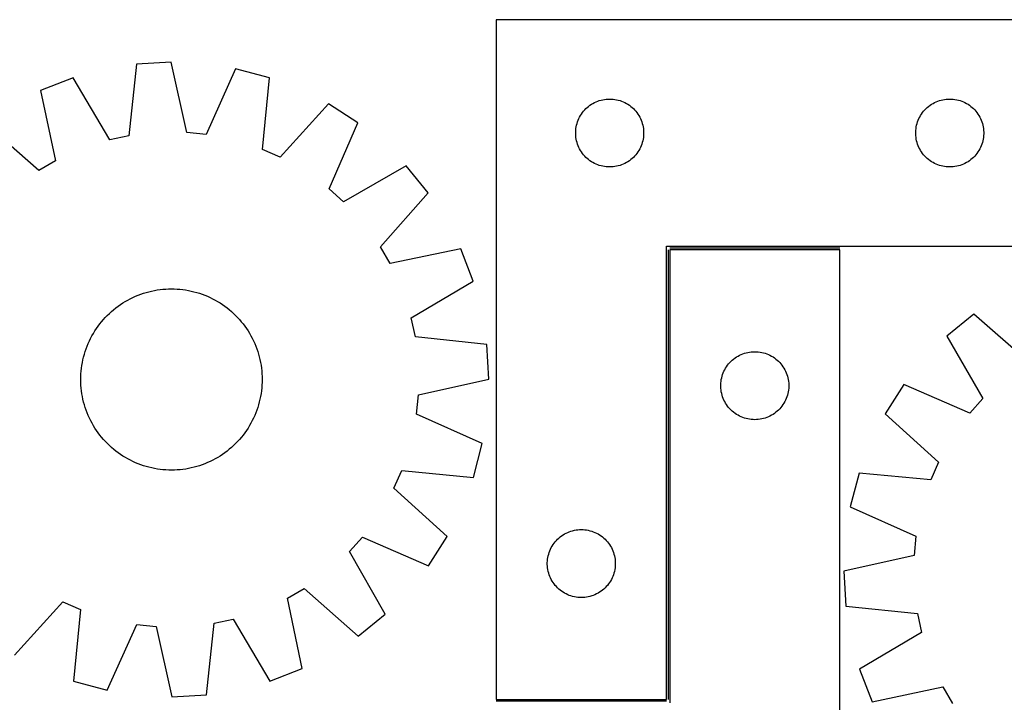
# Model space of a CAD drawing. Header units: millimetres. Extents: x 7 to 1493, y 7 to 2993.
# Tile 15 of 16: x 708 to 1142, y 2692 to 2993. Entities that reach past the tile are written whole.
import ezdxf

# ---------------------------------------------------------------- set-up
doc = ezdxf.new("R2010")
doc.units = ezdxf.units.MM
doc.layers.add('COMMON', color=5, linetype='CONTINUOUS', true_color=0x0000ff)
doc.layers.add('CUT', color=7, linetype='CONTINUOUS', true_color=0x000000)

msp = doc.modelspace()

# ---------------------------------------------------------------- linework, layer by layer
at = {"layer": 'COMMON'}
for p, q in [((1069.242462, 2892.500282), (994.242462, 2892.500282)), ((993.492461, 2891.750281), (993.492461, 2693.250282)), ((992.742461, 2692.500282), (917.742461, 2692.500282))]:
    msp.add_line(p, q, dxfattribs=at)
at = {"layer": 'CUT'}
for p, q in [((917.742461, 2993.250282), (917.742461, 2693.250282)), ((1167.742461, 2993.250282), (917.742461, 2993.250282)), ((759.015137, 2973.621108), (755.623957, 2942.038286)), ((774.377384, 2974.476631), (759.015137, 2973.621108)), ((781.254411, 2943.465645), (774.377384, 2974.476631)), ((802.769504, 2971.58641), (789.784671, 2942.597294)), ((817.64424, 2967.652866), (802.769504, 2971.58641)), ((731.1195, 2967.596224), (716.773506, 2962.035378)), ((747.242863, 2940.228142), (731.1195, 2967.596224)), ((814.601759, 2936.034547), (817.64424, 2967.652866)), ((716.773506, 2962.035378), (723.307931, 2930.950397)), ((962.451179, 2957.286034), (963.180738, 2957.539812)), ((963.180738, 2957.539812), (963.922394, 2957.755698)), ((963.922394, 2957.755698), (964.67418, 2957.933117)), ((964.67418, 2957.933117), (965.434102, 2958.0716)), ((965.434102, 2958.0716), (966.200146, 2958.17078)), ((966.200146, 2958.17078), (966.970279, 2958.230393)), ((966.970279, 2958.230393), (967.742461, 2958.250282)), ((967.742461, 2958.250282), (968.514642, 2958.230393)), ((968.514642, 2958.230393), (969.284776, 2958.17078)), ((969.284776, 2958.17078), (970.050819, 2958.0716)), ((970.050819, 2958.0716), (970.810742, 2957.933117)), ((970.810742, 2957.933117), (971.562528, 2957.755698)), ((971.562528, 2957.755698), (972.304183, 2957.539812)), ((972.304183, 2957.539812), (973.033742, 2957.286034)), ((1112.451179, 2957.286034), (1113.180738, 2957.539812)), ((1113.180738, 2957.539812), (1113.922394, 2957.755698)), ((1113.922394, 2957.755698), (1114.67418, 2957.933117)), ((1114.67418, 2957.933117), (1115.434102, 2958.0716)), ((1115.434102, 2958.0716), (1116.200146, 2958.17078)), ((1116.200146, 2958.17078), (1116.970279, 2958.230393)), ((1116.970279, 2958.230393), (1117.742461, 2958.250282)), ((1117.742461, 2958.250282), (1118.514642, 2958.230393)), ((1118.514642, 2958.230393), (1119.284776, 2958.17078)), ((1119.284776, 2958.17078), (1120.050819, 2958.0716)), ((1120.050819, 2958.0716), (1120.810742, 2957.933117)), ((1120.810742, 2957.933117), (1121.562528, 2957.755698)), ((1121.562528, 2957.755698), (1122.304183, 2957.539812)), ((1122.304183, 2957.539812), (1123.033742, 2957.286034)), ((843.753623, 2956.130455), (822.446183, 2932.572701)), ((856.684805, 2947.792885), (843.753623, 2956.130455)), ((956.224254, 2952.859179), (956.73418, 2953.439382)), ((956.73418, 2953.439382), (957.273298, 2953.992565)), ((957.273298, 2953.992565), (957.840179, 2954.517261)), ((957.840179, 2954.517261), (958.433319, 2955.012079)), ((958.433319, 2955.012079), (959.051144, 2955.475707)), ((959.051144, 2955.475707), (959.692018, 2955.906915)), ((959.692018, 2955.906915), (960.35424, 2956.30456)), ((960.35424, 2956.30456), (961.036054, 2956.667588)), ((961.036054, 2956.667588), (961.735652, 2956.995035)), ((961.735652, 2956.995035), (962.451179, 2957.286034)), ((973.033742, 2957.286034), (973.749269, 2956.995035)), ((973.749269, 2956.995035), (974.448868, 2956.667588)), ((974.448868, 2956.667588), (975.130682, 2956.30456)), ((975.130682, 2956.30456), (975.792904, 2955.906915)), ((975.792904, 2955.906915), (976.433777, 2955.475707)), ((976.433777, 2955.475707), (977.051603, 2955.012079)), ((977.051603, 2955.012079), (977.644743, 2954.517261)), ((977.644743, 2954.517261), (978.211623, 2953.992565)), ((978.211623, 2953.992565), (978.750741, 2953.439382)), ((978.750741, 2953.439382), (979.260667, 2952.859179)), ((1106.224254, 2952.859179), (1106.73418, 2953.439382)), ((1106.73418, 2953.439382), (1107.273298, 2953.992565)), ((1107.273298, 2953.992565), (1107.840179, 2954.517261)), ((1107.840179, 2954.517261), (1108.433319, 2955.012079)), ((1108.433319, 2955.012079), (1109.051144, 2955.475707)), ((1109.051144, 2955.475707), (1109.692018, 2955.906915)), ((1109.692018, 2955.906915), (1110.35424, 2956.30456)), ((1110.35424, 2956.30456), (1111.036054, 2956.667588)), ((1111.036054, 2956.667588), (1111.735652, 2956.995035)), ((1111.735652, 2956.995035), (1112.451179, 2957.286034)), ((1123.033742, 2957.286034), (1123.749269, 2956.995035)), ((1123.749269, 2956.995035), (1124.448868, 2956.667588)), ((1124.448868, 2956.667588), (1125.130682, 2956.30456)), ((1125.130682, 2956.30456), (1125.792904, 2955.906915)), ((1125.792904, 2955.906915), (1126.433777, 2955.475707)), ((1126.433777, 2955.475707), (1127.051603, 2955.012079)), ((1127.051603, 2955.012079), (1127.644743, 2954.517261)), ((1127.644743, 2954.517261), (1128.211623, 2953.992565)), ((1128.211623, 2953.992565), (1128.750741, 2953.439382)), ((1128.750741, 2953.439382), (1129.260667, 2952.859179)), ((953.575122, 2948.178417), (953.847601, 2948.9012)), ((953.847601, 2948.9012), (954.156927, 2949.608998)), ((954.156927, 2949.608998), (954.502279, 2950.299933)), ((954.502279, 2950.299933), (954.882741, 2950.972174)), ((954.882741, 2950.972174), (955.297306, 2951.623938)), ((955.297306, 2951.623938), (955.744872, 2952.253496)), ((955.744872, 2952.253496), (956.224254, 2952.859179)), ((979.260667, 2952.859179), (979.740049, 2952.253496)), ((979.740049, 2952.253496), (980.187616, 2951.623938)), ((980.187616, 2951.623938), (980.60218, 2950.972174)), ((980.60218, 2950.972174), (980.982643, 2950.299933)), ((980.982643, 2950.299933), (981.327995, 2949.608998)), ((981.327995, 2949.608998), (981.63732, 2948.9012)), ((981.63732, 2948.9012), (981.909799, 2948.178417)), ((1103.575122, 2948.178417), (1103.847601, 2948.9012)), ((1103.847601, 2948.9012), (1104.156927, 2949.608998)), ((1104.156927, 2949.608998), (1104.502279, 2950.299933)), ((1104.502279, 2950.299933), (1104.882741, 2950.972174)), ((1104.882741, 2950.972174), (1105.297306, 2951.623938)), ((1105.297306, 2951.623938), (1105.744872, 2952.253496)), ((1105.744872, 2952.253496), (1106.224254, 2952.859179)), ((1129.260667, 2952.859179), (1129.740049, 2952.253496)), ((1129.740049, 2952.253496), (1130.187616, 2951.623938)), ((1130.187616, 2951.623938), (1130.60218, 2950.972174)), ((1130.60218, 2950.972174), (1130.982643, 2950.299933)), ((1130.982643, 2950.299933), (1131.327995, 2949.608998)), ((1131.327995, 2949.608998), (1131.63732, 2948.9012)), ((1131.63732, 2948.9012), (1131.909799, 2948.178417)), ((715.896402, 2926.638947), (692.10497, 2947.685146)), ((844.020637, 2918.662256), (856.684805, 2947.792885)), ((952.787198, 2944.407914), (952.866621, 2945.176257)), ((952.866621, 2945.176257), (952.985491, 2945.939493)), ((952.985491, 2945.939493), (953.143495, 2946.695598)), ((953.143495, 2946.695598), (953.340213, 2947.442566)), ((953.340213, 2947.442566), (953.575122, 2948.178417)), ((981.909799, 2948.178417), (982.144709, 2947.442566)), ((982.144709, 2947.442566), (982.341426, 2946.695598)), ((982.341426, 2946.695598), (982.49943, 2945.939493)), ((982.49943, 2945.939493), (982.618301, 2945.176257)), ((982.618301, 2945.176257), (982.697724, 2944.407914)), ((1102.787198, 2944.407914), (1102.866621, 2945.176257)), ((1102.866621, 2945.176257), (1102.985491, 2945.939493)), ((1102.985491, 2945.939493), (1103.143495, 2946.695598)), ((1103.143495, 2946.695598), (1103.340213, 2947.442566)), ((1103.340213, 2947.442566), (1103.575122, 2948.178417)), ((1131.909799, 2948.178417), (1132.144709, 2947.442566)), ((1132.144709, 2947.442566), (1132.341426, 2946.695598)), ((1132.341426, 2946.695598), (1132.49943, 2945.939493)), ((1132.49943, 2945.939493), (1132.618301, 2945.176257)), ((1132.618301, 2945.176257), (1132.697724, 2944.407914)), ((755.623957, 2942.038286), (747.242863, 2940.228142)), ((789.784671, 2942.597294), (781.254411, 2943.465645)), ((952.747434, 2943.6365), (952.787198, 2944.407914)), ((952.747434, 2942.864063), (952.747434, 2943.6365)), ((952.787198, 2942.09265), (952.747434, 2942.864063)), ((952.866621, 2941.324306), (952.787198, 2942.09265)), ((952.985491, 2940.56107), (952.866621, 2941.324306)), ((953.143495, 2939.804966), (952.985491, 2940.56107)), ((982.49943, 2940.56107), (982.341426, 2939.804966)), ((982.618301, 2941.324306), (982.49943, 2940.56107)), ((982.697724, 2942.09265), (982.618301, 2941.324306)), ((982.697724, 2944.407914), (982.737488, 2943.6365)), ((982.737488, 2942.864063), (982.697724, 2942.09265)), ((982.737488, 2943.6365), (982.737488, 2942.864063)), ((1102.747434, 2943.6365), (1102.787198, 2944.407914)), ((1102.747434, 2942.864063), (1102.747434, 2943.6365)), ((1102.787198, 2942.09265), (1102.747434, 2942.864063)), ((1102.866621, 2941.324306), (1102.787198, 2942.09265)), ((1102.985491, 2940.56107), (1102.866621, 2941.324306)), ((1103.143495, 2939.804966), (1102.985491, 2940.56107)), ((1132.49943, 2940.56107), (1132.341426, 2939.804966)), ((1132.618301, 2941.324306), (1132.49943, 2940.56107)), ((1132.697724, 2942.09265), (1132.618301, 2941.324306)), ((1132.697724, 2944.407914), (1132.737488, 2943.6365)), ((1132.737488, 2942.864063), (1132.697724, 2942.09265)), ((1132.737488, 2943.6365), (1132.737488, 2942.864063)), ((822.446183, 2932.572701), (814.601759, 2936.034547)), ((953.340213, 2939.057997), (953.143495, 2939.804966)), ((953.575122, 2938.322146), (953.340213, 2939.057997)), ((953.847601, 2937.599363), (953.575122, 2938.322146)), ((954.156927, 2936.891566), (953.847601, 2937.599363)), ((954.502279, 2936.200631), (954.156927, 2936.891566)), ((954.882741, 2935.52839), (954.502279, 2936.200631)), ((980.982643, 2936.200631), (980.60218, 2935.52839)), ((981.327995, 2936.891566), (980.982643, 2936.200631)), ((981.63732, 2937.599363), (981.327995, 2936.891566)), ((981.909799, 2938.322146), (981.63732, 2937.599363)), ((982.144709, 2939.057997), (981.909799, 2938.322146)), ((982.341426, 2939.804966), (982.144709, 2939.057997)), ((1103.340213, 2939.057997), (1103.143495, 2939.804966)), ((1103.575122, 2938.322146), (1103.340213, 2939.057997)), ((1103.847601, 2937.599363), (1103.575122, 2938.322146)), ((1104.156927, 2936.891566), (1103.847601, 2937.599363)), ((1104.502279, 2936.200631), (1104.156927, 2936.891566)), ((1104.882741, 2935.52839), (1104.502279, 2936.200631)), ((1130.982643, 2936.200631), (1130.60218, 2935.52839)), ((1131.327995, 2936.891566), (1130.982643, 2936.200631)), ((1131.63732, 2937.599363), (1131.327995, 2936.891566)), ((1131.909799, 2938.322146), (1131.63732, 2937.599363)), ((1132.144709, 2939.057997), (1131.909799, 2938.322146)), ((1132.341426, 2939.804966), (1132.144709, 2939.057997)), ((955.297306, 2934.876626), (954.882741, 2935.52839)), ((955.744872, 2934.247068), (955.297306, 2934.876626)), ((956.224254, 2933.641384), (955.744872, 2934.247068)), ((956.73418, 2933.061182), (956.224254, 2933.641384)), ((957.273298, 2932.507999), (956.73418, 2933.061182)), ((957.840179, 2931.983303), (957.273298, 2932.507999)), ((958.433319, 2931.488485), (957.840179, 2931.983303)), ((959.051144, 2931.024857), (958.433319, 2931.488485)), ((977.051603, 2931.488485), (976.433777, 2931.024857)), ((977.644743, 2931.983303), (977.051603, 2931.488485)), ((978.211623, 2932.507999), (977.644743, 2931.983303)), ((978.750741, 2933.061182), (978.211623, 2932.507999)), ((979.260667, 2933.641384), (978.750741, 2933.061182)), ((979.740049, 2934.247068), (979.260667, 2933.641384)), ((980.187616, 2934.876626), (979.740049, 2934.247068)), ((980.60218, 2935.52839), (980.187616, 2934.876626)), ((1105.297306, 2934.876626), (1104.882741, 2935.52839)), ((1105.744872, 2934.247068), (1105.297306, 2934.876626)), ((1106.224254, 2933.641384), (1105.744872, 2934.247068)), ((1106.73418, 2933.061182), (1106.224254, 2933.641384)), ((1107.273298, 2932.507999), (1106.73418, 2933.061182)), ((1107.840179, 2931.983303), (1107.273298, 2932.507999)), ((1108.433319, 2931.488485), (1107.840179, 2931.983303)), ((1109.051144, 2931.024857), (1108.433319, 2931.488485)), ((1127.051603, 2931.488485), (1126.433777, 2931.024857)), ((1127.644743, 2931.983303), (1127.051603, 2931.488485)), ((1128.211623, 2932.507999), (1127.644743, 2931.983303)), ((1128.750741, 2933.061182), (1128.211623, 2932.507999)), ((1129.260667, 2933.641384), (1128.750741, 2933.061182)), ((1129.740049, 2934.247068), (1129.260667, 2933.641384)), ((1130.187616, 2934.876626), (1129.740049, 2934.247068)), ((1130.60218, 2935.52839), (1130.187616, 2934.876626)), ((723.307931, 2930.950397), (715.896402, 2926.638947)), ((877.955683, 2928.766179), (850.411358, 2912.945784)), ((887.677518, 2916.840724), (877.955683, 2928.766179)), ((959.692018, 2930.593648), (959.051144, 2931.024857)), ((960.35424, 2930.196003), (959.692018, 2930.593648)), ((961.036054, 2929.832975), (960.35424, 2930.196003)), ((961.735652, 2929.505528), (961.036054, 2929.832975)), ((962.451179, 2929.214529), (961.735652, 2929.505528)), ((963.180738, 2928.960751), (962.451179, 2929.214529)), ((963.922394, 2928.744866), (963.180738, 2928.960751)), ((964.67418, 2928.567446), (963.922394, 2928.744866)), ((965.434102, 2928.428963), (964.67418, 2928.567446)), ((966.200146, 2928.329784), (965.434102, 2928.428963)), ((966.970279, 2928.27017), (966.200146, 2928.329784)), ((967.742461, 2928.250282), (966.970279, 2928.27017)), ((968.514642, 2928.27017), (967.742461, 2928.250282)), ((969.284776, 2928.329784), (968.514642, 2928.27017)), ((970.050819, 2928.428963), (969.284776, 2928.329784)), ((970.810742, 2928.567446), (970.050819, 2928.428963)), ((971.562528, 2928.744866), (970.810742, 2928.567446)), ((972.304183, 2928.960751), (971.562528, 2928.744866)), ((973.033742, 2929.214529), (972.304183, 2928.960751)), ((973.749269, 2929.505528), (973.033742, 2929.214529)), ((974.448868, 2929.832975), (973.749269, 2929.505528)), ((975.130682, 2930.196003), (974.448868, 2929.832975)), ((975.792904, 2930.593648), (975.130682, 2930.196003)), ((976.433777, 2931.024857), (975.792904, 2930.593648)), ((1109.692018, 2930.593648), (1109.051144, 2931.024857)), ((1110.35424, 2930.196003), (1109.692018, 2930.593648)), ((1111.036054, 2929.832975), (1110.35424, 2930.196003)), ((1111.735652, 2929.505528), (1111.036054, 2929.832975)), ((1112.451179, 2929.214529), (1111.735652, 2929.505528)), ((1113.180738, 2928.960751), (1112.451179, 2929.214529)), ((1113.922394, 2928.744866), (1113.180738, 2928.960751)), ((1114.67418, 2928.567446), (1113.922394, 2928.744866)), ((1115.434102, 2928.428963), (1114.67418, 2928.567446)), ((1116.200146, 2928.329784), (1115.434102, 2928.428963)), ((1116.970279, 2928.27017), (1116.200146, 2928.329784)), ((1117.742461, 2928.250282), (1116.970279, 2928.27017)), ((1118.514642, 2928.27017), (1117.742461, 2928.250282)), ((1119.284776, 2928.329784), (1118.514642, 2928.27017)), ((1120.050819, 2928.428963), (1119.284776, 2928.329784)), ((1120.810742, 2928.567446), (1120.050819, 2928.428963)), ((1121.562528, 2928.744866), (1120.810742, 2928.567446)), ((1122.304183, 2928.960751), (1121.562528, 2928.744866)), ((1123.033742, 2929.214529), (1122.304183, 2928.960751)), ((1123.749269, 2929.505528), (1123.033742, 2929.214529)), ((1124.448868, 2929.832975), (1123.749269, 2929.505528)), ((1125.130682, 2930.196003), (1124.448868, 2929.832975)), ((1125.792904, 2930.593648), (1125.130682, 2930.196003)), ((1126.433777, 2931.024857), (1125.792904, 2930.593648)), ((850.411358, 2912.945784), (844.020637, 2918.662256)), ((866.631318, 2893.049292), (887.677518, 2916.840724)), ((870.942768, 2885.637762), (866.631318, 2893.049292)), ((992.742461, 2693.250282), (992.742461, 2893.250282)), ((992.742461, 2893.250282), (1167.742461, 2893.250282)), ((902.027749, 2892.172187), (870.942768, 2885.637762)), ((907.588595, 2877.826194), (902.027749, 2892.172187)), ((1069.242462, 2891.750281), (994.242462, 2891.750281)), ((994.242462, 2891.750281), (994.242462, 2691.750281)), ((1069.242462, 2591.750281), (1069.242462, 2891.750281)), ((880.220513, 2861.702831), (907.588595, 2877.826194)), ((756.286085, 2870.105026), (757.414171, 2870.658586)), ((757.414171, 2870.658586), (758.559089, 2871.176439)), ((758.559089, 2871.176439), (759.719707, 2871.658073)), ((759.719707, 2871.658073), (760.894881, 2872.103014)), ((760.894881, 2872.103014), (762.083452, 2872.510822)), ((762.083452, 2872.510822), (763.284245, 2872.881095)), ((763.284245, 2872.881095), (764.496077, 2873.213467)), ((764.496077, 2873.213467), (765.71775, 2873.507611)), ((765.71775, 2873.507611), (766.94806, 2873.763236)), ((766.94806, 2873.763236), (768.185792, 2873.98009)), ((768.185792, 2873.98009), (769.429725, 2874.157959)), ((769.429725, 2874.157959), (770.678632, 2874.296667)), ((770.678632, 2874.296667), (771.931279, 2874.396077)), ((771.931279, 2874.396077), (773.18643, 2874.456092)), ((773.18643, 2874.456092), (774.442847, 2874.476652)), ((774.442847, 2874.476652), (775.69929, 2874.457737)), ((775.69929, 2874.457737), (776.954519, 2874.399366)), ((776.954519, 2874.399366), (778.207295, 2874.301595)), ((778.207295, 2874.301595), (779.456382, 2874.164522)), ((779.456382, 2874.164522), (780.700547, 2873.988282)), ((780.700547, 2873.988282), (781.938562, 2873.773049)), ((781.938562, 2873.773049), (783.169206, 2873.519035)), ((783.169206, 2873.519035), (784.391263, 2873.226491)), ((784.391263, 2873.226491), (785.603529, 2872.895706)), ((785.603529, 2872.895706), (786.804806, 2872.527005)), ((786.804806, 2872.527005), (787.993909, 2872.120754)), ((787.993909, 2872.120754), (789.169665, 2871.677352)), ((789.169665, 2871.677352), (790.330913, 2871.197238)), ((790.330913, 2871.197238), (791.476507, 2870.680884)), ((791.476507, 2870.680884), (792.605317, 2870.128802)), ((749.932065, 2866.066806), (750.936443, 2866.821943)), ((750.936443, 2866.821943), (751.964045, 2867.545159)), ((751.964045, 2867.545159), (753.013856, 2868.23574)), ((753.013856, 2868.23574), (754.084841, 2868.893005)), ((754.084841, 2868.893005), (755.175943, 2869.516306)), ((755.175943, 2869.516306), (756.286085, 2870.105026)), ((792.605317, 2870.128802), (793.716229, 2869.541536)), ((793.716229, 2869.541536), (794.808146, 2868.919664)), ((794.808146, 2868.919664), (795.879991, 2868.263802)), ((795.879991, 2868.263802), (796.930705, 2867.574595)), ((796.930705, 2867.574595), (797.959253, 2866.852725)), ((797.959253, 2866.852725), (798.964619, 2866.098904)), ((745.292369, 2861.839451), (746.166252, 2862.74241)), ((746.166252, 2862.74241), (747.068066, 2863.617475)), ((747.068066, 2863.617475), (747.996922, 2864.463781)), ((747.996922, 2864.463781), (748.951902, 2865.280493)), ((748.951902, 2865.280493), (749.932065, 2866.066806)), ((798.964619, 2866.098904), (799.945811, 2865.313875)), ((799.945811, 2865.313875), (800.90186, 2864.498414)), ((800.90186, 2864.498414), (801.831823, 2863.653325)), ((801.831823, 2863.653325), (802.734782, 2862.779442)), ((802.734782, 2862.779442), (803.609846, 2861.877628)), ((1128.38776, 2863.303801), (1116.483542, 2853.555974)), ((1152.225048, 2842.309553), (1128.38776, 2863.303801)), ((741.371098, 2856.938334), (742.092968, 2857.966882)), ((742.092968, 2857.966882), (742.84679, 2858.972247)), ((742.84679, 2858.972247), (743.631818, 2859.953439)), ((743.631818, 2859.953439), (744.44728, 2860.909488)), ((744.44728, 2860.909488), (745.292369, 2861.839451)), ((803.609846, 2861.877628), (804.456152, 2860.948772)), ((804.456152, 2860.948772), (805.272864, 2859.993791)), ((805.272864, 2859.993791), (806.059177, 2859.013628)), ((806.059177, 2859.013628), (806.814314, 2858.00925)), ((806.814314, 2858.00925), (807.53753, 2856.981649)), ((882.030657, 2853.321736), (880.220513, 2861.702831)), ((738.816891, 2852.612946), (739.404158, 2853.723858)), ((739.404158, 2853.723858), (740.026029, 2854.815775)), ((740.026029, 2854.815775), (740.681892, 2855.887619)), ((740.681892, 2855.887619), (741.371098, 2856.938334)), ((807.53753, 2856.981649), (808.228112, 2855.931837)), ((808.228112, 2855.931837), (808.885377, 2854.860852)), ((808.885377, 2854.860852), (809.508677, 2853.76975)), ((809.508677, 2853.76975), (810.097398, 2852.659608)), ((913.613479, 2849.930556), (882.030657, 2853.321736)), ((1116.483542, 2853.555974), (1132.363988, 2826.046226)), ((736.82494, 2848.001538), (737.268342, 2849.177294)), ((737.268342, 2849.177294), (737.748456, 2850.338542)), ((737.748456, 2850.338542), (738.264809, 2851.484136)), ((738.264809, 2851.484136), (738.816891, 2852.612946)), ((810.097398, 2852.659608), (810.650958, 2851.531522)), ((810.650958, 2851.531522), (811.16881, 2850.386605)), ((811.16881, 2850.386605), (811.650445, 2849.225986)), ((811.650445, 2849.225986), (812.095385, 2848.050812)), ((914.469002, 2834.568309), (913.613479, 2849.930556)), ((735.719202, 2844.398892), (736.049988, 2845.611157)), ((736.049988, 2845.611157), (736.418688, 2846.812434)), ((736.418688, 2846.812434), (736.82494, 2848.001538)), ((812.095385, 2848.050812), (812.503193, 2846.862242)), ((812.503193, 2846.862242), (812.873466, 2845.661448)), ((812.873466, 2845.661448), (813.205839, 2844.449617)), ((1023.692019, 2844.406914), (1024.354241, 2844.804559)), ((1024.354241, 2844.804559), (1025.036055, 2845.167587)), ((1025.036055, 2845.167587), (1025.735653, 2845.495034)), ((1025.735653, 2845.495034), (1026.45118, 2845.786033)), ((1026.45118, 2845.786033), (1027.180739, 2846.039811)), ((1027.180739, 2846.039811), (1027.922395, 2846.255697)), ((1027.922395, 2846.255697), (1028.674181, 2846.433116)), ((1028.674181, 2846.433116), (1029.434103, 2846.571599)), ((1029.434103, 2846.571599), (1030.200147, 2846.670779)), ((1030.200147, 2846.670779), (1030.97028, 2846.730392)), ((1030.97028, 2846.730392), (1031.742462, 2846.750281)), ((1031.742462, 2846.750281), (1032.514643, 2846.730392)), ((1032.514643, 2846.730392), (1033.284777, 2846.670779)), ((1033.284777, 2846.670779), (1034.05082, 2846.571599)), ((1034.05082, 2846.571599), (1034.810743, 2846.433116)), ((1034.810743, 2846.433116), (1035.562529, 2846.255697)), ((1035.562529, 2846.255697), (1036.304184, 2846.039811)), ((1036.304184, 2846.039811), (1037.033743, 2845.786033)), ((1037.033743, 2845.786033), (1037.74927, 2845.495034)), ((1037.74927, 2845.495034), (1038.448869, 2845.167587)), ((1038.448869, 2845.167587), (1039.130683, 2844.804559)), ((1039.130683, 2844.804559), (1039.792905, 2844.406914)), ((734.781171, 2839.46401), (734.957411, 2840.708175)), ((734.957411, 2840.708175), (735.172644, 2841.946191)), ((735.172644, 2841.946191), (735.426658, 2843.176834)), ((735.426658, 2843.176834), (735.719202, 2844.398892)), ((813.205839, 2844.449617), (813.499982, 2843.227943)), ((813.499982, 2843.227943), (813.755607, 2841.997633)), ((813.755607, 2841.997633), (813.972461, 2840.759901)), ((813.972461, 2840.759901), (814.15033, 2839.515968)), ((1019.297307, 2840.123937), (1019.744873, 2840.753495)), ((1019.744873, 2840.753495), (1020.224255, 2841.359178)), ((1020.224255, 2841.359178), (1020.734181, 2841.939381)), ((1020.734181, 2841.939381), (1021.273299, 2842.492564)), ((1021.273299, 2842.492564), (1021.84018, 2843.01726)), ((1021.84018, 2843.01726), (1022.43332, 2843.512078)), ((1022.43332, 2843.512078), (1023.051145, 2843.975706)), ((1023.051145, 2843.975706), (1023.692019, 2844.406914)), ((1039.792905, 2844.406914), (1040.433778, 2843.975706)), ((1040.433778, 2843.975706), (1041.051604, 2843.512078)), ((1041.051604, 2843.512078), (1041.644744, 2843.01726)), ((1041.644744, 2843.01726), (1042.211624, 2842.492564)), ((1042.211624, 2842.492564), (1042.750742, 2841.939381)), ((1042.750742, 2841.939381), (1043.260668, 2841.359178)), ((1043.260668, 2841.359178), (1043.74005, 2840.753495)), ((1043.74005, 2840.753495), (1044.187617, 2840.123937)), ((734.487956, 2835.706919), (734.546328, 2836.962148)), ((734.546328, 2836.962148), (734.644098, 2838.214924)), ((734.644098, 2838.214924), (734.781171, 2839.46401)), ((814.15033, 2839.515968), (814.289038, 2838.267062)), ((814.289038, 2838.267062), (814.388449, 2837.014415)), ((814.388449, 2837.014415), (814.448464, 2835.759263)), ((1017.143496, 2835.195597), (1017.340214, 2835.942565)), ((1017.340214, 2835.942565), (1017.575123, 2836.678416)), ((1017.575123, 2836.678416), (1017.847602, 2837.401199)), ((1017.847602, 2837.401199), (1018.156928, 2838.108997)), ((1018.156928, 2838.108997), (1018.50228, 2838.799932)), ((1018.50228, 2838.799932), (1018.882742, 2839.472173)), ((1018.882742, 2839.472173), (1019.297307, 2840.123937)), ((1044.187617, 2840.123937), (1044.602181, 2839.472173)), ((1044.602181, 2839.472173), (1044.982644, 2838.799932)), ((1044.982644, 2838.799932), (1045.327996, 2838.108997)), ((1045.327996, 2838.108997), (1045.637321, 2837.401199)), ((1045.637321, 2837.401199), (1045.9098, 2836.678416)), ((1045.9098, 2836.678416), (1046.14471, 2835.942565)), ((1046.14471, 2835.942565), (1046.341427, 2835.195597)), ((734.469041, 2834.450476), (734.487956, 2835.706919)), ((734.489601, 2833.194059), (734.469041, 2834.450476)), ((734.549616, 2831.938907), (734.489601, 2833.194059)), ((734.649027, 2830.68626), (734.549616, 2831.938907)), ((814.391737, 2831.991174), (814.293967, 2830.738398)), ((814.450109, 2833.246403), (814.391737, 2831.991174)), ((814.448464, 2835.759263), (814.469024, 2834.502846)), ((814.469024, 2834.502846), (814.450109, 2833.246403)), ((883.458016, 2827.691282), (914.469002, 2834.568309)), ((1016.747435, 2832.136499), (1016.787199, 2832.907913)), ((1016.747435, 2831.364062), (1016.747435, 2832.136499)), ((1016.787199, 2832.907913), (1016.866622, 2833.676256)), ((1016.866622, 2833.676256), (1016.985492, 2834.439492)), ((1016.985492, 2834.439492), (1017.143496, 2835.195597)), ((1046.341427, 2835.195597), (1046.499431, 2834.439492)), ((1046.499431, 2834.439492), (1046.618302, 2833.676256)), ((1046.618302, 2833.676256), (1046.697725, 2832.907913)), ((1046.697725, 2832.907913), (1046.737489, 2832.136499)), ((1046.737489, 2832.136499), (1046.737489, 2831.364062)), ((1097.503283, 2832.243639), (1089.193943, 2819.294299)), ((1126.661471, 2819.64305), (1097.503283, 2832.243639)), ((734.787735, 2829.437354), (734.649027, 2830.68626)), ((734.965604, 2828.193421), (734.787735, 2829.437354)), ((735.182457, 2826.955689), (734.965604, 2828.193421)), ((813.980654, 2828.245147), (813.765421, 2827.007131)), ((814.156894, 2829.489311), (813.980654, 2828.245147)), ((814.293967, 2830.738398), (814.156894, 2829.489311)), ((882.589665, 2819.161022), (883.458016, 2827.691282)), ((1016.787199, 2830.592649), (1016.747435, 2831.364062)), ((1016.866622, 2829.824305), (1016.787199, 2830.592649)), ((1016.985492, 2829.061069), (1016.866622, 2829.824305)), ((1017.143496, 2828.304965), (1016.985492, 2829.061069)), ((1017.340214, 2827.557996), (1017.143496, 2828.304965)), ((1017.575123, 2826.822145), (1017.340214, 2827.557996)), ((1046.14471, 2827.557996), (1045.9098, 2826.822145)), ((1046.341427, 2828.304965), (1046.14471, 2827.557996)), ((1046.499431, 2829.061069), (1046.341427, 2828.304965)), ((1046.618302, 2829.824305), (1046.499431, 2829.061069)), ((1046.697725, 2830.592649), (1046.618302, 2829.824305)), ((1046.737489, 2831.364062), (1046.697725, 2830.592649)), ((735.438083, 2825.725379), (735.182457, 2826.955689)), ((735.732226, 2824.503705), (735.438083, 2825.725379)), ((736.064599, 2823.291874), (735.732226, 2824.503705)), ((736.434872, 2822.09108), (736.064599, 2823.291874)), ((812.888077, 2823.342165), (812.519377, 2822.140888)), ((813.218863, 2824.55443), (812.888077, 2823.342165)), ((813.511407, 2825.776488), (813.218863, 2824.55443)), ((813.765421, 2827.007131), (813.511407, 2825.776488)), ((1017.847602, 2826.099362), (1017.575123, 2826.822145)), ((1018.156928, 2825.391565), (1017.847602, 2826.099362)), ((1018.50228, 2824.70063), (1018.156928, 2825.391565)), ((1018.882742, 2824.028389), (1018.50228, 2824.70063)), ((1019.297307, 2823.376625), (1018.882742, 2824.028389)), ((1019.744873, 2822.747067), (1019.297307, 2823.376625)), ((1044.187617, 2823.376625), (1043.74005, 2822.747067)), ((1044.602181, 2824.028389), (1044.187617, 2823.376625)), ((1044.982644, 2824.70063), (1044.602181, 2824.028389)), ((1045.327996, 2825.391565), (1044.982644, 2824.70063)), ((1045.637321, 2826.099362), (1045.327996, 2825.391565)), ((1045.9098, 2826.822145), (1045.637321, 2826.099362)), ((1132.363988, 2826.046226), (1126.661471, 2819.64305)), ((736.84268, 2820.90251), (736.434872, 2822.09108)), ((737.28762, 2819.727336), (736.84268, 2820.90251)), ((737.769255, 2818.566717), (737.28762, 2819.727336)), ((738.287107, 2817.4218), (737.769255, 2818.566717)), ((811.189609, 2818.61478), (810.673256, 2817.469186)), ((811.669723, 2819.776028), (811.189609, 2818.61478)), ((812.113125, 2820.951784), (811.669723, 2819.776028)), ((812.519377, 2822.140888), (812.113125, 2820.951784)), ((911.578782, 2806.17619), (882.589665, 2819.161022)), ((1020.224255, 2822.141383), (1019.744873, 2822.747067)), ((1020.734181, 2821.561181), (1020.224255, 2822.141383)), ((1021.273299, 2821.007998), (1020.734181, 2821.561181)), ((1021.84018, 2820.483302), (1021.273299, 2821.007998)), ((1022.43332, 2819.988484), (1021.84018, 2820.483302)), ((1023.051145, 2819.524856), (1022.43332, 2819.988484)), ((1023.692019, 2819.093647), (1023.051145, 2819.524856)), ((1024.354241, 2818.696002), (1023.692019, 2819.093647)), ((1025.036055, 2818.332974), (1024.354241, 2818.696002)), ((1039.130683, 2818.696002), (1038.448869, 2818.332974)), ((1039.792905, 2819.093647), (1039.130683, 2818.696002)), ((1040.433778, 2819.524856), (1039.792905, 2819.093647)), ((1041.051604, 2819.988484), (1040.433778, 2819.524856)), ((1041.644744, 2820.483302), (1041.051604, 2819.988484)), ((1042.211624, 2821.007998), (1041.644744, 2820.483302)), ((1042.750742, 2821.561181), (1042.211624, 2821.007998)), ((1043.260668, 2822.141383), (1042.750742, 2821.561181)), ((1043.74005, 2822.747067), (1043.260668, 2822.141383)), ((1089.193943, 2819.294299), (1112.798124, 2798.038302)), ((738.840667, 2816.293714), (738.287107, 2817.4218)), ((739.429388, 2815.183572), (738.840667, 2816.293714)), ((740.052688, 2814.09247), (739.429388, 2815.183572)), ((809.533907, 2815.229464), (808.912036, 2814.137547)), ((810.121174, 2816.340376), (809.533907, 2815.229464)), ((810.673256, 2817.469186), (810.121174, 2816.340376)), ((1025.735653, 2818.005527), (1025.036055, 2818.332974)), ((1026.45118, 2817.714528), (1025.735653, 2818.005527)), ((1027.180739, 2817.46075), (1026.45118, 2817.714528)), ((1027.922395, 2817.244865), (1027.180739, 2817.46075)), ((1028.674181, 2817.067445), (1027.922395, 2817.244865)), ((1029.434103, 2816.928962), (1028.674181, 2817.067445)), ((1030.200147, 2816.829783), (1029.434103, 2816.928962)), ((1030.97028, 2816.770169), (1030.200147, 2816.829783)), ((1031.742462, 2816.750281), (1030.97028, 2816.770169)), ((1032.514643, 2816.770169), (1031.742462, 2816.750281)), ((1033.284777, 2816.829783), (1032.514643, 2816.770169)), ((1034.05082, 2816.928962), (1033.284777, 2816.829783)), ((1034.810743, 2817.067445), (1034.05082, 2816.928962)), ((1035.562529, 2817.244865), (1034.810743, 2817.067445)), ((1036.304184, 2817.46075), (1035.562529, 2817.244865)), ((1037.033743, 2817.714528), (1036.304184, 2817.46075)), ((1037.74927, 2818.005527), (1037.033743, 2817.714528)), ((1038.448869, 2818.332974), (1037.74927, 2818.005527)), ((740.709953, 2813.021485), (740.052688, 2814.09247)), ((741.400535, 2811.971673), (740.709953, 2813.021485)), ((742.123751, 2810.944072), (741.400535, 2811.971673)), ((742.878888, 2809.939694), (742.123751, 2810.944072)), ((743.6652, 2808.959531), (742.878888, 2809.939694)), ((806.091275, 2809.981074), (805.306247, 2808.999883)), ((806.845097, 2810.98644), (806.091275, 2809.981074)), ((807.566967, 2812.014988), (806.845097, 2810.98644)), ((808.256173, 2813.065703), (807.566967, 2812.014988)), ((808.912036, 2814.137547), (808.256173, 2813.065703)), ((744.481913, 2808.00455), (743.6652, 2808.959531)), ((745.328219, 2807.075694), (744.481913, 2808.00455)), ((746.203283, 2806.17388), (745.328219, 2807.075694)), ((747.106242, 2805.299997), (746.203283, 2806.17388)), ((802.771813, 2806.210912), (801.869999, 2805.335847)), ((803.645696, 2807.113871), (802.771813, 2806.210912)), ((804.490785, 2808.043834), (803.645696, 2807.113871)), ((805.306247, 2808.999883), (804.490785, 2808.043834)), ((907.645237, 2791.301454), (911.578782, 2806.17619)), ((748.036205, 2804.454908), (747.106242, 2805.299997)), ((748.992254, 2803.639447), (748.036205, 2804.454908)), ((749.973446, 2802.854418), (748.992254, 2803.639447)), ((750.978812, 2802.100597), (749.973446, 2802.854418)), ((752.007359, 2801.378727), (750.978812, 2802.100597)), ((753.058074, 2800.68952), (752.007359, 2801.378727)), ((796.97402, 2801.408163), (795.924209, 2800.717582)), ((798.001622, 2802.131379), (796.97402, 2801.408163)), ((799.006, 2802.886516), (798.001622, 2802.131379)), ((799.986163, 2803.672829), (799.006, 2802.886516)), ((800.941143, 2804.489541), (799.986163, 2803.672829)), ((801.869999, 2805.335847), (800.941143, 2804.489541)), ((754.129919, 2800.033658), (753.058074, 2800.68952)), ((755.221836, 2799.411786), (754.129919, 2800.033658)), ((756.332748, 2798.82452), (755.221836, 2799.411786)), ((757.461558, 2798.272437), (756.332748, 2798.82452)), ((758.607152, 2797.756084), (757.461558, 2798.272437)), ((759.7684, 2797.27597), (758.607152, 2797.756084)), ((760.944156, 2796.832568), (759.7684, 2797.27597)), ((762.133259, 2796.426317), (760.944156, 2796.832568)), ((788.043184, 2796.850308), (786.854613, 2796.4425)), ((789.218358, 2797.295249), (788.043184, 2796.850308)), ((790.378976, 2797.776883), (789.218358, 2797.295249)), ((791.523894, 2798.294736), (790.378976, 2797.776883)), ((792.65198, 2798.848296), (791.523894, 2798.294736)), ((793.762122, 2799.437016), (792.65198, 2798.848296)), ((794.853223, 2800.060317), (793.762122, 2799.437016)), ((795.924209, 2800.717582), (794.853223, 2800.060317)), ((1112.798124, 2798.038302), (1109.353398, 2790.186345)), ((763.334536, 2796.057616), (762.133259, 2796.426317)), ((764.546802, 2795.726831), (763.334536, 2796.057616)), ((765.768859, 2795.434287), (764.546802, 2795.726831)), ((766.999503, 2795.180273), (765.768859, 2795.434287)), ((768.237518, 2794.96504), (766.999503, 2795.180273)), ((769.481683, 2794.7888), (768.237518, 2794.96504)), ((770.73077, 2794.651727), (769.481683, 2794.7888)), ((771.983546, 2794.553956), (770.73077, 2794.651727)), ((773.238775, 2794.495585), (771.983546, 2794.553956)), ((774.495218, 2794.47667), (773.238775, 2794.495585)), ((775.751635, 2794.49723), (774.495218, 2794.47667)), ((777.006786, 2794.557245), (775.751635, 2794.49723)), ((778.259433, 2794.656655), (777.006786, 2794.557245)), ((779.50834, 2794.795363), (778.259433, 2794.656655)), ((780.752273, 2794.973232), (779.50834, 2794.795363)), ((781.990005, 2795.190086), (780.752273, 2794.973232)), ((783.220315, 2795.445711), (781.990005, 2795.190086)), ((784.441988, 2795.739855), (783.220315, 2795.445711)), ((785.65382, 2796.072227), (784.441988, 2795.739855)), ((786.854613, 2796.4425), (785.65382, 2796.072227)), ((872.565072, 2786.49951), (876.026919, 2794.343934)), ((876.026919, 2794.343934), (907.645237, 2791.301454)), ((1077.728518, 2793.159842), (1073.827432, 2778.27656)), ((1109.353398, 2790.186345), (1077.728518, 2793.159842)), ((896.122826, 2765.192071), (872.565072, 2786.49951)), ((1073.827432, 2778.27656), (1102.844806, 2765.354999)), ((947.85424, 2766.30456), (948.536054, 2766.667588)), ((948.536054, 2766.667588), (949.235652, 2766.995035)), ((949.235652, 2766.995035), (949.951179, 2767.286034)), ((949.951179, 2767.286034), (950.680738, 2767.539812)), ((950.680738, 2767.539812), (951.422394, 2767.755698)), ((951.422394, 2767.755698), (952.17418, 2767.933117)), ((952.17418, 2767.933117), (952.934102, 2768.0716)), ((952.934102, 2768.0716), (953.700146, 2768.17078)), ((953.700146, 2768.17078), (954.470279, 2768.230393)), ((954.470279, 2768.230393), (955.242461, 2768.250282)), ((955.242461, 2768.250282), (956.014642, 2768.230393)), ((956.014642, 2768.230393), (956.784776, 2768.17078)), ((956.784776, 2768.17078), (957.550819, 2768.0716)), ((957.550819, 2768.0716), (958.310742, 2767.933117)), ((958.310742, 2767.933117), (959.062528, 2767.755698)), ((959.062528, 2767.755698), (959.804183, 2767.539812)), ((959.804183, 2767.539812), (960.533742, 2767.286034)), ((960.533742, 2767.286034), (961.249269, 2766.995035)), ((961.249269, 2766.995035), (961.948868, 2766.667588)), ((961.948868, 2766.667588), (962.630682, 2766.30456)), ((852.938155, 2758.534336), (858.654627, 2764.925057)), ((858.654627, 2764.925057), (887.785257, 2752.260888)), ((887.785257, 2752.260888), (896.122826, 2765.192071)), ((942.797306, 2761.623938), (943.244872, 2762.253496)), ((943.244872, 2762.253496), (943.724254, 2762.859179)), ((943.724254, 2762.859179), (944.23418, 2763.439382)), ((944.23418, 2763.439382), (944.773298, 2763.992565)), ((944.773298, 2763.992565), (945.340179, 2764.517261)), ((945.340179, 2764.517261), (945.933319, 2765.012079)), ((945.933319, 2765.012079), (946.551144, 2765.475707)), ((946.551144, 2765.475707), (947.192018, 2765.906915)), ((947.192018, 2765.906915), (947.85424, 2766.30456)), ((962.630682, 2766.30456), (963.292904, 2765.906915)), ((963.292904, 2765.906915), (963.933777, 2765.475707)), ((963.933777, 2765.475707), (964.551603, 2765.012079)), ((964.551603, 2765.012079), (965.144743, 2764.517261)), ((965.144743, 2764.517261), (965.711623, 2763.992565)), ((965.711623, 2763.992565), (966.250741, 2763.439382)), ((966.250741, 2763.439382), (966.760667, 2762.859179)), ((966.760667, 2762.859179), (967.240049, 2762.253496)), ((967.240049, 2762.253496), (967.687616, 2761.623938)), ((1102.844806, 2765.354999), (1101.995066, 2756.822865)), ((868.75855, 2730.99001), (852.938155, 2758.534336)), ((940.840213, 2757.442566), (941.075122, 2758.178417)), ((941.075122, 2758.178417), (941.347601, 2758.9012)), ((941.347601, 2758.9012), (941.656927, 2759.608998)), ((941.656927, 2759.608998), (942.002279, 2760.299933)), ((942.002279, 2760.299933), (942.382741, 2760.972174)), ((942.382741, 2760.972174), (942.797306, 2761.623938)), ((967.687616, 2761.623938), (968.10218, 2760.972174)), ((968.10218, 2760.972174), (968.482643, 2760.299933)), ((968.482643, 2760.299933), (968.827995, 2759.608998)), ((968.827995, 2759.608998), (969.13732, 2758.9012)), ((969.13732, 2758.9012), (969.409799, 2758.178417)), ((969.409799, 2758.178417), (969.644709, 2757.442566)), ((940.247434, 2753.6365), (940.287198, 2754.407914)), ((940.247434, 2752.864063), (940.247434, 2753.6365)), ((940.287198, 2754.407914), (940.366621, 2755.176257)), ((940.366621, 2755.176257), (940.485491, 2755.939493)), ((940.485491, 2755.939493), (940.643495, 2756.695598)), ((940.643495, 2756.695598), (940.840213, 2757.442566)), ((969.644709, 2757.442566), (969.841426, 2756.695598)), ((969.841426, 2756.695598), (969.99943, 2755.939493)), ((969.99943, 2755.939493), (970.118301, 2755.176257)), ((970.118301, 2755.176257), (970.197724, 2754.407914)), ((970.197724, 2754.407914), (970.237488, 2753.6365)), ((970.237488, 2753.6365), (970.237488, 2752.864063)), ((1101.995066, 2756.822865), (1070.999156, 2749.878203)), ((940.287198, 2752.09265), (940.247434, 2752.864063)), ((940.366621, 2751.324306), (940.287198, 2752.09265)), ((940.485491, 2750.56107), (940.366621, 2751.324306)), ((940.643495, 2749.804966), (940.485491, 2750.56107)), ((940.840213, 2749.057997), (940.643495, 2749.804966)), ((941.075122, 2748.322146), (940.840213, 2749.057997)), ((969.644709, 2749.057997), (969.409799, 2748.322146)), ((969.841426, 2749.804966), (969.644709, 2749.057997)), ((969.99943, 2750.56107), (969.841426, 2749.804966)), ((970.118301, 2751.324306), (969.99943, 2750.56107)), ((970.197724, 2752.09265), (970.118301, 2751.324306)), ((970.237488, 2752.864063), (970.197724, 2752.09265)), ((1070.999156, 2749.878203), (1071.88819, 2734.51786)), ((941.347601, 2747.599363), (941.075122, 2748.322146)), ((941.656927, 2746.891566), (941.347601, 2747.599363)), ((942.002279, 2746.200631), (941.656927, 2746.891566)), ((942.382741, 2745.52839), (942.002279, 2746.200631)), ((942.797306, 2744.876626), (942.382741, 2745.52839)), ((943.244872, 2744.247068), (942.797306, 2744.876626)), ((967.687616, 2744.876626), (967.240049, 2744.247068)), ((968.10218, 2745.52839), (967.687616, 2744.876626)), ((968.482643, 2746.200631), (968.10218, 2745.52839)), ((968.827995, 2746.891566), (968.482643, 2746.200631)), ((969.13732, 2747.599363), (968.827995, 2746.891566)), ((969.409799, 2748.322146), (969.13732, 2747.599363)), ((825.630134, 2738.002925), (833.041663, 2742.314375)), ((833.041663, 2742.314375), (856.833095, 2721.268176)), ((943.724254, 2743.641384), (943.244872, 2744.247068)), ((944.23418, 2743.061182), (943.724254, 2743.641384)), ((944.773298, 2742.507999), (944.23418, 2743.061182)), ((945.340179, 2741.983303), (944.773298, 2742.507999)), ((945.933319, 2741.488485), (945.340179, 2741.983303)), ((946.551144, 2741.024857), (945.933319, 2741.488485)), ((947.192018, 2740.593648), (946.551144, 2741.024857)), ((947.85424, 2740.196003), (947.192018, 2740.593648)), ((963.292904, 2740.593648), (962.630682, 2740.196003)), ((963.933777, 2741.024857), (963.292904, 2740.593648)), ((964.551603, 2741.488485), (963.933777, 2741.024857)), ((965.144743, 2741.983303), (964.551603, 2741.488485)), ((965.711623, 2742.507999), (965.144743, 2741.983303)), ((966.250741, 2743.061182), (965.711623, 2742.507999)), ((966.760667, 2743.641384), (966.250741, 2743.061182)), ((967.240049, 2744.247068), (966.760667, 2743.641384)), ((705.184442, 2712.822867), (726.491882, 2736.380621)), ((726.491882, 2736.380621), (734.336306, 2732.918775)), ((832.164559, 2706.917944), (825.630134, 2738.002925)), ((948.536054, 2739.832975), (947.85424, 2740.196003)), ((949.235652, 2739.505528), (948.536054, 2739.832975)), ((949.951179, 2739.214529), (949.235652, 2739.505528)), ((950.680738, 2738.960751), (949.951179, 2739.214529)), ((951.422394, 2738.744866), (950.680738, 2738.960751)), ((952.17418, 2738.567446), (951.422394, 2738.744866)), ((952.934102, 2738.428963), (952.17418, 2738.567446)), ((953.700146, 2738.329784), (952.934102, 2738.428963)), ((954.470279, 2738.27017), (953.700146, 2738.329784)), ((955.242461, 2738.250282), (954.470279, 2738.27017)), ((956.014642, 2738.27017), (955.242461, 2738.250282)), ((956.784776, 2738.329784), (956.014642, 2738.27017)), ((957.550819, 2738.428963), (956.784776, 2738.329784)), ((958.310742, 2738.567446), (957.550819, 2738.428963)), ((959.062528, 2738.744866), (958.310742, 2738.567446)), ((959.804183, 2738.960751), (959.062528, 2738.744866)), ((960.533742, 2739.214529), (959.804183, 2738.960751)), ((961.249269, 2739.505528), (960.533742, 2739.214529)), ((961.948868, 2739.832975), (961.249269, 2739.505528)), ((962.630682, 2740.196003), (961.948868, 2739.832975)), ((734.336306, 2732.918775), (731.293825, 2701.300456)), ((1071.88819, 2734.51786), (1103.478334, 2731.195586)), ((793.314107, 2726.915036), (801.695202, 2728.72518)), ((801.695202, 2728.72518), (817.818565, 2701.357098)), ((856.833095, 2721.268176), (868.75855, 2730.99001)), ((1103.478334, 2731.195586), (1105.306758, 2722.81846)), ((746.168561, 2697.366912), (759.153394, 2726.356028)), ((759.153394, 2726.356028), (767.683654, 2725.487677)), ((767.683654, 2725.487677), (774.560681, 2694.476691)), ((789.922928, 2695.332214), (793.314107, 2726.915036)), ((1105.306758, 2722.81846), (1077.973914, 2706.635432)), ((817.818565, 2701.357098), (832.164559, 2706.917944)), ((1077.973914, 2706.635432), (1083.566043, 2692.301603)), ((731.293825, 2701.300456), (746.168561, 2697.366912)), ((1083.566043, 2692.301603), (1114.636695, 2698.903825)), ((1114.636695, 2698.903825), (1118.964303, 2691.501719)), ((774.560681, 2694.476691), (789.922928, 2695.332214)), ((917.742461, 2693.250282), (992.742461, 2693.250282))]:
    msp.add_line(p, q, dxfattribs=at)

doc.saveas('drawing.dxf')
